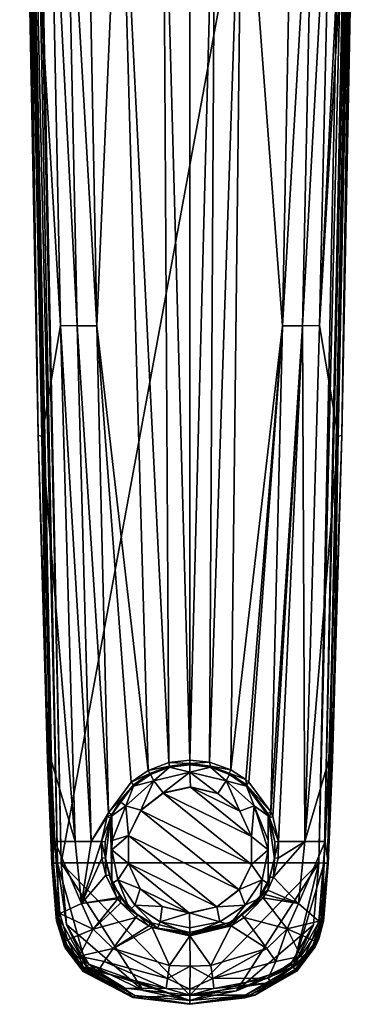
# Model space of a CAD drawing. Header units: centimetres. Extents: x -20.5 to 9.3, y -17.3 to 11.
# Tile 7 of 9: x 3.1 to 8, y -17.3 to -3.1. Entities that reach past the tile are written whole.
import ezdxf

# ---------------------------------------------------------------- set-up
doc = ezdxf.new("R2010")
doc.units = ezdxf.units.CM
doc.layers.get('0').update_dxf_attribs({"true_color": 0x5890e1})

msp = doc.modelspace()

# ---------------------------------------------------------------- meshes
at = {"color": 214, "true_color": 0xb11c95}
mesh = msp.add_polyface(dxfattribs=at)
corners = [(5.588, -13.751, 12.052), (5.588, -13.802, 12.058), (5.287, -13.787, 12.063), (5.869, -13.782, 12.062), (5.88, -13.836, 12.068), (5.296, -13.837, 12.068), (7.566, -15.231, 14.001), (8.026, 7.32, 14.001), (7.556, -15.23, 14.055), (7.434, -15.224, 14.152), (7.509, -15.228, 14.12), (7.976, 7.32, 14.114), (8.022, 7.314, 14.037), (7.894, 7.32, 14.152), (3.742, -15.224, 14.152), (3.61, -15.231, 14.001), (3.632, -15.229, 14.08), (3.15, 7.32, 14.001), (3.177, 7.315, 14.087), (3.692, -15.226, 14.136), (3.248, 7.315, 14.143), (7.9, 0.189, 12.731), (7.76, -9.095, 13.116), (7.709, -9.113, 12.893), (7.629, -13.746, 13.198), (3.602, -13.753, 12.974), (3.547, -13.746, 13.198), (3.467, -9.113, 12.893), (3.416, -9.095, 13.116), (3.276, 0.189, 12.731), (7.574, -13.753, 12.974), (5.203, 0.189, 11.252), (4.586, 0.189, 11.365), (4.989, -13.899, 12.097), (4.256, -7.525, 11.931), (4.747, -14.065, 12.146), (4.422, -14.508, 12.273), (3.972, -7.524, 12.12), (4.171, -14.917, 12.436), (3.735, -7.523, 12.367), (3.576, 0.189, 12.133), (3.811, 0.189, 11.829), (3.942, -14.917, 12.617), (7.233, -14.917, 12.617), (7.44, -7.523, 12.366), (7.2, -7.524, 12.116), (7.62, 0.189, 12.165), (6.855, -14.917, 12.356), (6.774, -14.557, 12.285), (6.747, -14.491, 12.268), (6.911, -7.525, 11.926), (6.43, -14.065, 12.146), (6.388, -14.031, 12.136), (6.171, -13.89, 12.095), (6.334, 0.189, 11.302), (5.947, 0.189, 11.25), (7.36, 0.189, 11.825)]
mesh.append_faces([[corners[k] for k in face] for face in [(0, 1, 2), (0, 3, 1), (1, 3, 4), (2, 1, 5), (6, 7, 8), (9, 10, 11), (10, 8, 12), (9, 13, 14), (15, 16, 17), (18, 16, 19), (20, 19, 14), (21, 22, 23), (23, 22, 24), (25, 26, 27), (27, 26, 28), (29, 27, 28), (30, 23, 24), (31, 0, 2), (32, 2, 33), (34, 33, 35), (36, 34, 35), (36, 37, 34), (36, 38, 37), (37, 38, 39), (40, 37, 39), (37, 41, 34), (32, 33, 34), (42, 25, 27), (39, 27, 29), (39, 42, 27), (39, 38, 42), (32, 31, 2), (30, 43, 23), (23, 43, 44), (21, 23, 44), (44, 43, 45), (46, 44, 45), (43, 47, 45), (45, 47, 48), (49, 45, 48), (49, 50, 45), (49, 51, 50), (50, 51, 52), (53, 50, 52), (53, 54, 50), (53, 3, 54), (54, 3, 55), (55, 3, 0), (45, 50, 56), (22, 7, 6), (24, 22, 6), (15, 28, 26), (15, 17, 28)]], dxfattribs={"color": 214})
mesh = msp.add_polyface(dxfattribs=at)
corners = [(7.556, -15.23, 14.055), (8.026, 7.32, 14.001), (8.022, 7.314, 14.037), (7.509, -15.228, 14.12), (7.976, 7.32, 14.114), (7.434, -15.224, 14.152), (7.894, 7.32, 14.152), (3.742, -15.224, 14.152), (3.282, 7.32, 14.152), (3.15, 7.32, 14.001), (3.632, -15.229, 14.08), (3.177, 7.315, 14.087), (3.248, 7.315, 14.143), (3.692, -15.226, 14.136), (7.943, 0.189, 12.954), (7.76, -9.095, 13.116), (7.939, 0.189, 12.88), (7.9, 0.189, 12.731), (3.276, 0.189, 12.731), (3.416, -9.095, 13.116), (3.241, 0.189, 12.849), (3.233, 0.189, 12.954), (5.588, 0.189, 11.236), (5.588, -13.751, 12.052), (5.203, 0.189, 11.252), (3.576, 0.189, 12.133), (3.735, -7.523, 12.367), (3.811, 0.189, 11.829), (3.972, -7.524, 12.12), (4.256, -7.525, 11.931), (4.108, 0.189, 11.584), (4.586, 0.189, 11.365), (7.44, -7.523, 12.366), (7.833, 0.189, 12.579), (7.62, 0.189, 12.165), (7.2, -7.524, 12.116), (7.36, 0.189, 11.825), (5.947, 0.189, 11.25), (6.334, 0.189, 11.302), (7.059, 0.189, 11.578), (6.911, -7.525, 11.926), (8.026, 7.314, 12.805), (3.15, 7.314, 12.805), (3.258, 1.249, 12.71), (3.205, 4.258, 12.641), (5.588, 0.571, 11.201), (5.588, 2.064, 11.009), (4.868, 3.65, 10.639), (4.177, 3.596, 10.983), (7.965, 4.128, 12.645), (7.712, 3.833, 11.93), (7.37, 3.653, 11.353), (6.838, 1.724, 11.289), (6.864, 3.607, 10.892), (6.014, 1.938, 11.049), (6.158, 3.726, 10.57)]
mesh.append_faces([[corners[k] for k in face] for face in [(0, 1, 2), (3, 2, 4), (5, 4, 6), (7, 6, 8), (9, 10, 11), (8, 12, 7), (12, 11, 13), (14, 15, 16), (16, 15, 17), (18, 19, 20), (19, 21, 20), (22, 23, 24), (25, 26, 18), (25, 27, 28), (29, 27, 30), (31, 29, 30), (17, 32, 33), (34, 35, 36), (34, 33, 32), (22, 37, 23), (38, 39, 40), (40, 39, 36), (41, 14, 16), (17, 41, 16), (14, 1, 15), (9, 21, 19), (21, 42, 20), (43, 20, 44), (43, 18, 20), (22, 24, 45), (45, 24, 31), (46, 31, 47), (47, 31, 48), (31, 30, 48), (48, 30, 27), (43, 27, 25), (18, 43, 25), (27, 43, 48), (46, 45, 31), (49, 17, 50), (17, 33, 50), (50, 33, 34), (51, 34, 52), (53, 52, 54), (55, 54, 46), (34, 36, 52), (52, 36, 39), (38, 52, 39), (38, 54, 52), (38, 45, 54), (38, 37, 45), (45, 37, 22), (45, 46, 54), (34, 51, 50)]], dxfattribs={"color": 214})
mesh = msp.add_polyface(dxfattribs=at)
corners = [(4.886, -14.47, 11.722), (4.886, -14.471, 11.701), (4.708, -14.83, 11.74), (4.708, -14.831, 11.72), (5.287, -13.787, 12.063), (5.296, -13.837, 12.068), (4.989, -13.899, 12.097), (5.013, -13.944, 12.098), (4.747, -14.065, 12.146), (4.321, -14.917, 12.356), (4.448, -14.578, 12.269), (4.372, -14.924, 12.335), (4.402, -14.557, 12.285), (4.467, -14.531, 12.258), (4.422, -14.508, 12.273), (4.779, -14.104, 12.142), (3.61, -15.231, 13.224), (3.547, -13.746, 13.198), (3.652, -14.917, 12.995), (3.602, -13.753, 12.974), (4.171, -14.917, 12.436), (3.942, -14.917, 12.617), (3.61, -15.231, 14.001), (4.448, -14.585, 12.135), (4.378, -15.164, 12.165), (4.47, -14.531, 12.132), (4.585, -14.344, 11.774), (4.78, -14.124, 11.762), (4.47, -14.54, 11.958), (4.47, -14.549, 11.784), (5.021, -13.957, 11.753), (5.296, -13.853, 11.748), (5.588, -13.818, 11.746), (5.588, -13.802, 12.058), (4.668, -14.405, 11.718), (4.474, -14.903, 11.747), (5.069, -14.05, 11.7), (5.203, -14.222, 11.709), (5.588, -13.922, 11.693), (5.596, -14.136, 11.704), (4.47, -15.504, 12.183), (4.47, -15.039, 11.751), (5.596, -14.137, 11.684), (5.203, -14.223, 11.688)]
mesh.append_faces([[corners[k] for k in face] for face in [(0, 1, 2), (2, 1, 3), (4, 5, 6), (6, 7, 8), (6, 5, 7), (9, 10, 11), (9, 12, 10), (10, 12, 13), (13, 12, 14), (15, 14, 8), (7, 15, 8), (15, 13, 14), (16, 17, 18), (18, 17, 19), (14, 12, 20), (20, 12, 9), (18, 19, 21), (16, 22, 17), (11, 23, 24), (11, 10, 23), (23, 10, 13), (25, 13, 15), (26, 15, 27), (26, 25, 15), (26, 28, 25), (26, 29, 28), (15, 7, 27), (27, 7, 30), (30, 7, 5), (31, 5, 32), (31, 30, 5), (5, 33, 32), (25, 23, 13), (34, 2, 35), (34, 0, 2), (34, 36, 0), (0, 36, 37), (37, 36, 38), (39, 37, 38), (34, 35, 29), (26, 34, 29), (26, 27, 34), (34, 27, 36), (36, 27, 30), (31, 36, 30), (31, 38, 36), (25, 40, 23), (28, 35, 25), (28, 29, 35), (35, 41, 25), (37, 42, 43), (0, 43, 1), (0, 37, 43), (37, 39, 42)]], dxfattribs={"color": 214})
mesh = msp.add_polyface(dxfattribs=at)
corners = [(6.29, -15.608, 11.771), (5.973, -15.856, 11.774), (6.29, -15.609, 11.761), (6.29, -15.607, 11.781), (5.973, -15.855, 11.794), (5.588, -13.818, 11.746), (5.588, -13.802, 12.058), (5.88, -13.853, 11.748), (5.88, -13.836, 12.068), (6.147, -13.936, 12.096), (6.155, -13.957, 11.753), (6.396, -14.104, 12.143), (6.396, -14.124, 11.762), (6.706, -14.531, 12.132), (6.706, -14.549, 11.784), (6.701, -14.515, 12.254), (5.869, -13.782, 12.062), (6.171, -13.89, 12.095), (6.388, -14.031, 12.136), (6.43, -14.065, 12.146), (6.747, -14.491, 12.268), (5.596, -14.136, 11.704), (5.588, -13.922, 11.693), (5.987, -14.228, 11.709), (6.107, -14.05, 11.7), (6.3, -14.481, 11.722), (6.508, -14.405, 11.718), (6.471, -14.845, 11.741), (6.706, -15.039, 11.751), (6.468, -15.247, 11.762), (6.621, -15.466, 11.774), (6.378, -15.828, 11.793), (5.296, -13.853, 11.748), (6.591, -15.727, 11.846), (6.468, -15.248, 11.742), (4.886, -14.471, 11.701), (5.203, -14.223, 11.688), (6.471, -14.846, 11.721), (5.596, -14.137, 11.684), (6.3, -14.482, 11.702), (5.987, -14.229, 11.689), (4.708, -14.831, 11.72)]
mesh.append_faces([[corners[k] for k in face] for face in [(0, 1, 2), (0, 3, 4), (5, 6, 7), (7, 6, 8), (9, 7, 8), (9, 10, 7), (9, 11, 10), (10, 11, 12), (12, 11, 13), (14, 12, 13), (11, 15, 13), (8, 16, 17), (9, 17, 18), (11, 18, 19), (20, 11, 19), (11, 9, 18), (9, 8, 17), (21, 22, 23), (22, 24, 23), (23, 24, 25), (25, 24, 26), (27, 26, 28), (29, 28, 30), (3, 30, 31), (4, 3, 31), (3, 29, 30), (29, 27, 28), (27, 25, 26), (32, 5, 22), (22, 5, 7), (24, 7, 10), (12, 24, 10), (12, 26, 24), (12, 14, 26), (24, 22, 7), (33, 31, 30), (34, 35, 36), (37, 36, 38), (39, 38, 40), (39, 37, 38), (37, 34, 36), (34, 2, 35), (41, 2, 1), (3, 0, 29), (29, 0, 34), (27, 34, 37), (25, 37, 39), (23, 39, 40), (21, 40, 38), (0, 2, 34), (21, 23, 40), (23, 25, 39), (25, 27, 37), (27, 29, 34)]], dxfattribs={"color": 214})
mesh = msp.add_polyface(dxfattribs=at)
corners = [(6.706, -14.531, 12.132), (6.701, -14.515, 12.254), (6.728, -14.578, 12.27), (6.804, -14.924, 12.336), (6.798, -15.164, 12.165), (6.798, -15.153, 12.37), (6.731, -15.429, 12.408), (6.706, -15.504, 12.183), (6.591, -15.696, 12.442), (6.706, -15.522, 11.835), (6.706, -15.513, 12.009), (6.591, -15.727, 11.846), (6.747, -14.491, 12.268), (6.396, -14.104, 12.143), (6.774, -14.557, 12.285), (6.855, -14.917, 12.356), (6.849, -15.157, 12.39), (6.785, -15.427, 12.425), (6.701, -15.614, 12.447), (6.663, -15.679, 12.455), (6.634, -15.723, 12.459), (7.499, -16.058, 14), (7.566, -15.231, 14.001), (7.504, -16.013, 14.026), (7.469, -16.008, 14.101), (7.485, -16.01, 14.077), (7.556, -15.23, 14.055), (7.509, -15.228, 14.12), (7.434, -15.224, 14.152), (7.063, -16.718, 14.136), (7.497, -16.012, 14.052), (7.141, -15.808, 12.662), (7.233, -14.917, 12.617), (7.524, -14.917, 12.995), (7.432, -16.06, 13.014), (7.566, -15.231, 13.224), (7.574, -13.753, 12.974), (7.629, -13.746, 13.198), (6.508, -14.405, 11.718), (6.706, -14.549, 11.784), (6.706, -14.903, 11.749), (6.706, -15.039, 11.751), (6.621, -15.466, 11.774)]
mesh.append_faces([[corners[k] for k in face] for face in [(0, 1, 2), (3, 0, 2), (3, 4, 0), (3, 5, 4), (4, 5, 6), (7, 6, 8), (9, 10, 11), (11, 10, 7), (8, 11, 7), (7, 4, 6), (12, 1, 13), (12, 2, 1), (12, 14, 2), (2, 14, 15), (3, 15, 5), (3, 2, 15), (15, 16, 5), (5, 16, 17), (6, 17, 18), (8, 18, 19), (20, 8, 19), (8, 6, 18), (6, 5, 17), (21, 22, 23), (24, 25, 26), (27, 24, 26), (27, 28, 29), (22, 26, 23), (23, 26, 30), (30, 26, 25), (31, 20, 19), (18, 31, 19), (18, 17, 31), (31, 17, 32), (33, 31, 32), (33, 34, 31), (17, 16, 32), (32, 16, 15), (21, 35, 22), (36, 37, 35), (33, 35, 34), (33, 36, 35), (33, 32, 36), (37, 22, 35), (38, 39, 40), (41, 38, 40), (9, 42, 41), (9, 11, 42), (7, 41, 0), (7, 10, 41), (41, 10, 9), (41, 40, 0), (0, 40, 39), (7, 0, 4)]], dxfattribs={"color": 214})
mesh = msp.add_polyface(dxfattribs=at)
corners = [(4.705, -15.232, 11.762), (4.708, -14.831, 11.72), (4.705, -15.233, 11.741), (4.876, -15.596, 11.781), (4.876, -15.597, 11.76), (5.189, -15.849, 11.794), (4.708, -14.83, 11.74), (4.47, -15.039, 11.751), (4.555, -15.466, 11.774), (4.47, -15.522, 11.835), (4.726, -15.896, 11.855), (4.798, -15.828, 11.793), (4.598, -15.797, 12.467), (4.553, -15.739, 12.461), (4.585, -15.696, 12.441), (4.542, -15.723, 12.459), (4.436, -15.404, 12.405), (4.382, -15.401, 12.422), (4.378, -15.153, 12.37), (4.327, -15.157, 12.39), (4.321, -14.917, 12.356), (4.372, -14.924, 12.335), (3.632, -15.229, 14.08), (3.69, -16.006, 14.077), (3.707, -16.003, 14.101), (3.82, -16.107, 14.152), (3.742, -15.224, 14.152), (3.692, -15.226, 14.136), (3.678, -16.007, 14.052), (3.61, -15.231, 14.001), (3.672, -16.008, 14.026), (3.676, -16.054, 14), (4.171, -14.917, 12.436), (4.035, -15.808, 12.662), (3.942, -14.917, 12.617), (3.652, -14.917, 12.995), (3.725, -15.952, 13.013), (3.61, -15.231, 13.224), (3.697, -16.071, 13.121), (4.47, -15.504, 12.183), (4.378, -15.164, 12.165), (4.474, -14.903, 11.747), (4.448, -14.585, 12.135), (4.47, -14.531, 12.132), (5.58, -15.943, 11.778), (5.973, -15.856, 11.774), (6.29, -15.609, 11.761), (4.886, -14.471, 11.701)]
mesh.append_faces([[corners[k] for k in face] for face in [(0, 1, 2), (3, 2, 4), (5, 3, 4), (3, 0, 2), (0, 6, 1), (7, 8, 9), (9, 8, 10), (10, 8, 11), (12, 13, 14), (14, 13, 15), (16, 15, 17), (18, 17, 19), (20, 18, 19), (20, 21, 18), (18, 16, 17), (16, 14, 15), (22, 23, 24), (25, 26, 27), (27, 22, 24), (23, 22, 28), (28, 22, 29), (30, 29, 31), (30, 28, 29), (32, 20, 33), (34, 33, 35), (34, 32, 33), (20, 19, 33), (33, 19, 17), (15, 33, 17), (15, 13, 33), (36, 35, 33), (29, 37, 31), (37, 36, 38), (37, 35, 36), (10, 14, 39), (9, 10, 39), (14, 16, 39), (39, 16, 40), (40, 16, 18), (21, 40, 18), (3, 11, 8), (0, 8, 7), (6, 7, 41), (6, 0, 7), (0, 3, 8), (3, 5, 11), (42, 39, 40), (43, 7, 39), (39, 7, 9), (44, 4, 2), (45, 2, 1), (46, 1, 47), (45, 44, 2)]], dxfattribs={"color": 214})
mesh = msp.add_polyface(dxfattribs=at)
corners = [(4.055, -16.765, 14.049), (4.79, -17.153, 14.044), (4.063, -16.756, 14.075), (3.798, -16.419, 14.051), (3.809, -16.413, 14.076), (3.678, -16.007, 14.052), (3.69, -16.006, 14.077), (3.692, -15.226, 14.136), (3.707, -16.003, 14.101), (4.106, -16.711, 14.136), (3.82, -16.107, 14.152), (4.14, -16.674, 14.152), (3.792, -16.422, 14.024), (3.676, -16.054, 14), (3.802, -16.444, 13.999), (4.051, -16.769, 14.022), (4.06, -16.779, 13.996), (4.771, -17.154, 13.99), (4.075, -16.744, 14.099), (4.797, -17.127, 14.096), (3.824, -16.406, 14.1), (3.672, -16.008, 14.026), (4.035, -15.808, 12.662), (4.553, -15.739, 12.461), (4.2, -16.172, 12.666), (3.725, -15.952, 13.013), (3.836, -16.329, 13.019), (4.361, -16.637, 12.826), (4.266, -16.779, 13.027), (4, -16.562, 13.023), (4.489, -16.451, 12.677), (4.917, -17.054, 14.152), (3.742, -15.224, 14.152), (3.61, -15.231, 13.224), (3.683, -16.076, 13.238), (3.777, -16.355, 13.243), (4.06, -16.713, 13.249), (4.659, -17.019, 13.255), (3.961, -16.59, 13.13), (3.793, -16.35, 13.126), (3.697, -16.071, 13.121)]
mesh.append_faces([[corners[k] for k in face] for face in [(0, 1, 2), (3, 2, 4), (5, 4, 6), (7, 8, 9), (10, 9, 11), (10, 7, 9), (12, 13, 14), (15, 14, 16), (0, 16, 17), (18, 19, 9), (20, 9, 8), (6, 20, 8), (6, 4, 20), (20, 4, 18), (9, 20, 18), (14, 15, 12), (12, 15, 0), (3, 0, 2), (3, 12, 0), (3, 21, 12), (3, 5, 21), (3, 4, 5), (12, 21, 13), (4, 2, 18), (18, 2, 1), (0, 15, 16), (22, 23, 24), (25, 24, 26), (25, 22, 24), (27, 28, 29), (30, 29, 24), (29, 26, 24), (27, 29, 30), (31, 32, 10), (11, 31, 10), (13, 33, 34), (35, 13, 34), (35, 14, 13), (35, 36, 14), (14, 36, 16), (16, 36, 37), (28, 37, 36), (29, 36, 38), (26, 38, 39), (40, 39, 34), (33, 40, 34), (36, 35, 38), (38, 35, 39), (39, 35, 34), (25, 26, 40), (40, 26, 39), (26, 29, 38), (29, 28, 36)]], dxfattribs={"color": 214})
mesh = msp.add_polyface(dxfattribs=at)
corners = [(5.189, -15.849, 11.794), (4.876, -15.597, 11.76), (5.189, -15.85, 11.774), (5.58, -15.942, 11.799), (5.58, -15.943, 11.778), (5.121, -16.16, 11.869), (4.798, -15.828, 11.793), (5.16, -16.07, 11.806), (5.588, -16.253, 11.874), (5.588, -16.155, 11.81), (4.726, -15.896, 11.855), (5.588, -16.271, 12.508), (5.046, -16.15, 12.499), (5.588, -16.221, 12.49), (5.021, -16.081, 12.48), (4.998, -16.125, 12.497), (4.843, -15.968, 12.47), (4.812, -16.007, 12.487), (4.598, -15.797, 12.467), (4.585, -15.696, 12.441), (4.771, -17.154, 13.99), (5.588, -17.251, 13.987), (4.79, -17.153, 14.044), (4.14, -16.674, 14.152), (4.106, -16.711, 14.136), (5.588, -17.198, 14.117), (4.917, -17.054, 14.152), (5.588, -17.12, 14.152), (4.055, -16.765, 14.049), (5.588, -17.245, 14.045), (4.797, -17.127, 14.096), (4.075, -16.744, 14.099), (4.553, -15.739, 12.461), (4.2, -16.172, 12.666), (4.489, -16.451, 12.677), (5.294, -16.695, 12.708), (5.264, -16.883, 12.85), (5.59, -16.706, 12.712), (5.588, -17.034, 13.032), (5.248, -17.027, 13.031), (4.361, -16.637, 12.826), (4.266, -16.779, 13.027), (3.742, -15.224, 14.152), (4.659, -17.019, 13.255), (5.588, -17.119, 13.257), (4.06, -16.779, 13.996)]
mesh.append_faces([[corners[k] for k in face] for face in [(0, 1, 2), (3, 2, 4), (3, 0, 2), (5, 6, 7), (8, 7, 9), (8, 5, 7), (5, 10, 6), (11, 12, 13), (13, 12, 14), (14, 12, 15), (16, 15, 17), (18, 16, 17), (18, 19, 16), (16, 14, 15), (20, 21, 22), (23, 24, 25), (26, 25, 27), (26, 23, 25), (22, 28, 20), (21, 29, 22), (22, 29, 30), (30, 31, 22), (29, 25, 30), (30, 25, 24), (32, 18, 33), (33, 18, 17), (34, 17, 15), (12, 34, 15), (12, 35, 34), (12, 11, 35), (36, 37, 38), (39, 36, 38), (39, 40, 36), (39, 41, 40), (17, 34, 33), (34, 35, 36), (40, 34, 36), (36, 35, 37), (26, 27, 42), (20, 43, 44), (21, 20, 44), (20, 45, 43), (38, 44, 39), (39, 44, 43), (41, 39, 43), (8, 13, 5), (5, 13, 14), (16, 5, 14), (16, 10, 5), (16, 19, 10), (9, 7, 3), (3, 7, 0), (0, 7, 6), (2, 1, 4)]], dxfattribs={"color": 214})
mesh = msp.add_polyface(dxfattribs=at)
corners = [(5.973, -15.855, 11.794), (5.58, -15.943, 11.778), (5.973, -15.856, 11.774), (6.29, -15.608, 11.771), (5.58, -15.942, 11.799), (6.591, -15.727, 11.846), (6.591, -15.696, 12.442), (6.332, -15.968, 12.47), (6.155, -16.114, 11.866), (6.155, -16.081, 12.48), (5.588, -16.253, 11.874), (5.588, -16.221, 12.49), (6.634, -15.723, 12.459), (6.363, -16.007, 12.487), (6.179, -16.125, 12.497), (5.588, -16.271, 12.508), (7.028, -16.681, 14.152), (6.252, -17.056, 14.152), (7.063, -16.718, 14.136), (5.588, -17.198, 14.117), (6.365, -17.13, 14.096), (5.588, -17.245, 14.045), (6.372, -17.157, 14.044), (5.588, -17.251, 13.987), (6.517, -17.121, 13.991), (7.113, -16.772, 14.049), (5.588, -17.12, 14.152), (7.094, -16.751, 14.099), (5.294, -16.695, 12.708), (5.59, -16.706, 12.712), (5.93, -17.027, 13.031), (5.588, -17.034, 13.032), (5.914, -16.883, 12.85), (6.709, -16.879, 13.029), (6.816, -16.637, 12.827), (5.884, -16.695, 12.708), (6.688, -16.451, 12.677), (6.977, -16.171, 12.666), (5.588, -17.119, 13.257), (6.752, -16.938, 13.253), (7.119, -16.777, 13.996), (7.434, -15.224, 14.152), (3.742, -15.224, 14.152), (5.588, -16.155, 11.81), (6.016, -16.07, 11.806), (6.378, -15.828, 11.793)]
mesh.append_faces([[corners[k] for k in face] for face in [(0, 1, 2), (3, 0, 2), (0, 4, 1), (5, 6, 7), (8, 7, 9), (10, 9, 11), (10, 8, 9), (8, 5, 7), (12, 7, 6), (12, 13, 7), (7, 13, 14), (15, 9, 14), (15, 11, 9), (9, 7, 14), (16, 17, 18), (18, 17, 19), (20, 19, 21), (22, 21, 23), (24, 22, 23), (24, 25, 22), (17, 26, 19), (21, 22, 20), (20, 22, 27), (19, 20, 18), (28, 15, 29), (30, 31, 32), (33, 32, 34), (15, 35, 29), (15, 14, 35), (35, 14, 36), (32, 36, 34), (32, 35, 36), (32, 29, 35), (32, 31, 29), (36, 14, 13), (37, 13, 12), (33, 30, 32), (37, 36, 13), (23, 38, 24), (24, 38, 39), (40, 24, 39), (26, 41, 42), (26, 17, 41), (39, 30, 33), (39, 38, 30), (30, 38, 31), (43, 4, 44), (44, 0, 45), (44, 4, 0), (43, 44, 10), (10, 44, 8), (8, 44, 45), (5, 8, 45)]], dxfattribs={"color": 214})
mesh = msp.add_polyface(dxfattribs=at)
corners = [(7.435, -16.311, 13.999), (7.504, -16.013, 14.026), (7.38, -16.429, 14.024), (7.119, -16.777, 13.996), (7.117, -16.776, 14.022), (6.517, -17.121, 13.991), (7.113, -16.772, 14.049), (6.372, -17.157, 14.044), (7.105, -16.763, 14.075), (7.094, -16.751, 14.099), (7.364, -16.42, 14.076), (7.349, -16.413, 14.1), (7.485, -16.01, 14.077), (7.509, -15.228, 14.12), (7.063, -16.718, 14.136), (7.469, -16.008, 14.101), (7.434, -15.224, 14.152), (7.355, -16.112, 14.152), (7.028, -16.681, 14.152), (7.499, -16.058, 14), (7.374, -16.426, 14.051), (7.497, -16.012, 14.052), (6.365, -17.13, 14.096), (7.175, -16.561, 13.023), (6.816, -16.637, 12.827), (6.977, -16.171, 12.666), (7.339, -16.329, 13.019), (7.432, -16.06, 13.014), (7.141, -15.808, 12.662), (6.634, -15.723, 12.459), (6.709, -16.879, 13.029), (6.688, -16.451, 12.677), (6.752, -16.938, 13.253), (7.233, -16.599, 13.247), (7.399, -16.355, 13.243), (7.493, -16.076, 13.238), (7.566, -15.231, 13.224), (6.252, -17.056, 14.152), (7.479, -16.071, 13.121), (7.383, -16.349, 13.126), (7.215, -16.59, 13.13)]
mesh.append_faces([[corners[k] for k in face] for face in [(0, 1, 2), (3, 2, 4), (5, 4, 6), (7, 6, 8), (9, 8, 10), (11, 10, 12), (13, 14, 15), (14, 16, 17), (18, 14, 17), (5, 3, 4), (3, 0, 2), (0, 19, 1), (14, 9, 11), (15, 11, 12), (15, 14, 11), (2, 1, 20), (6, 20, 8), (6, 2, 20), (6, 4, 2), (20, 1, 21), (10, 21, 12), (10, 20, 21), (10, 8, 20), (14, 22, 9), (11, 9, 10), (8, 9, 7), (23, 24, 25), (26, 25, 27), (26, 23, 25), (28, 27, 25), (29, 28, 25), (23, 30, 24), (24, 31, 25), (3, 32, 33), (0, 33, 34), (35, 0, 34), (35, 19, 0), (35, 36, 19), (0, 3, 33), (16, 37, 17), (17, 37, 18), (27, 36, 38), (26, 38, 39), (40, 39, 33), (32, 40, 33), (32, 30, 40), (34, 39, 35), (34, 33, 39), (30, 23, 40), (40, 23, 26), (39, 40, 26), (26, 27, 38), (36, 35, 38), (38, 35, 39)]], dxfattribs={"color": 214})

doc.saveas('drawing.dxf')
